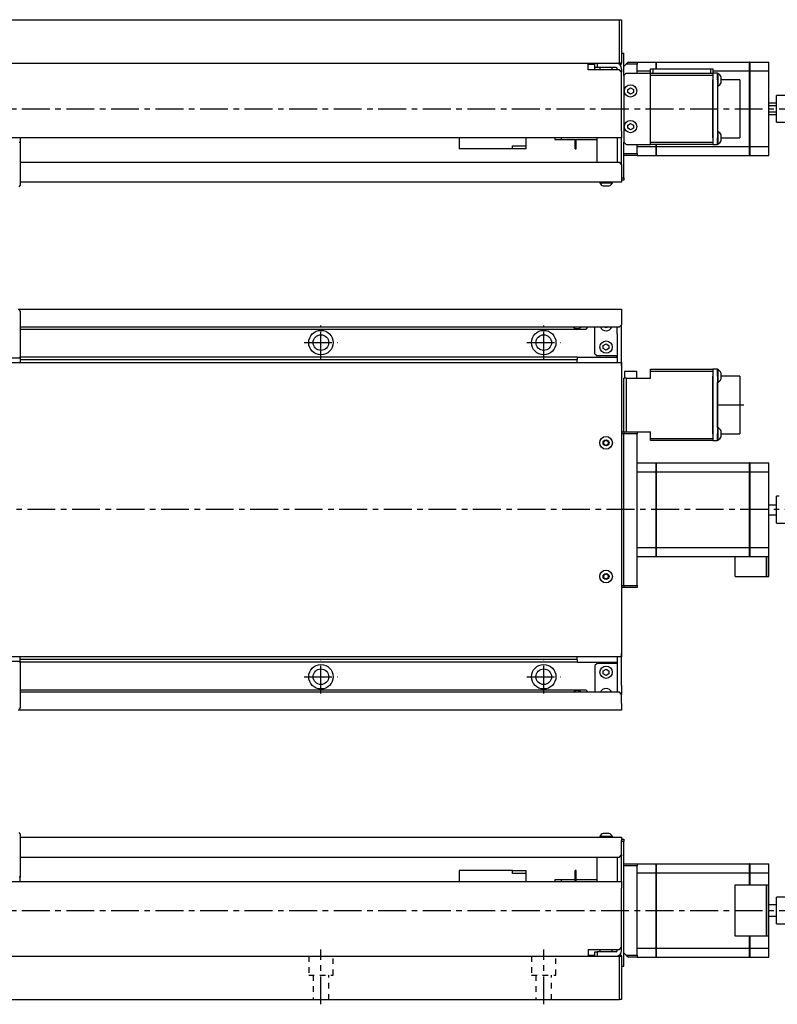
# Model space of a CAD drawing. Extents: x 91 to 1180, y 20 to 511.
# Tile 2 of 3: x 667 to 1007, y 69 to 511. Entities that reach past the tile are written whole.
import ezdxf

# ---------------------------------------------------------------- set-up
doc = ezdxf.new("R2010")
doc.units = 0
doc.header["$LTSCALE"] = 10
doc.linetypes.add('CENTER', pattern=[2, 1.25, -0.25, 0.25, -0.25])
doc.linetypes.add('DOT', pattern=[0.5, 0.25, -0.25])
doc.layers.add('1', color=7, linetype='CONTINUOUS')

msp = doc.modelspace()

# ---------------------------------------------------------------- linework, layer by layer
at = {"layer": '1', "color": 7, "linetype": 'CONTINUOUS'}
for p, q in [((218.001014, 510.994488), (936.001014, 510.994488)), ((936.001014, 491.494488), (936.001014, 510.994488)), ((936.001014, 510.994488), (937.001014, 510.994488)), ((937.001014, 510.994488), (937.001014, 491.494488)), ((937.001014, 495.994488), (938.001014, 495.994488)), ((938.001014, 489.994488), (938.001014, 495.994488)), ((218.001014, 491.494488), (936.001014, 491.494488)), ((922.001014, 488.494488), (922.001014, 491.494488)), ((922.001014, 490.994488), (925.001014, 490.994488)), ((925.001014, 489.494488), (925.001014, 491.494488)), ((926.001014, 491.494488), (926.001014, 489.494488)), ((937.001014, 491.494488), (936.001014, 491.494488)), ((936.001014, 490.994488), (937.001014, 490.994488)), ((937.001014, 490.994488), (937.001014, 491.494488)), ((939.001014, 490.994488), (938.001014, 489.994488)), ((940.001014, 491.994488), (939.001014, 490.994488)), ((944.001014, 490.994488), (939.001014, 490.994488)), ((940.001014, 491.994488), (944.001014, 491.994488)), ((944.001014, 491.994488), (952.451014, 491.994488)), ((944.001014, 491.994488), (944.001014, 490.994488)), ((944.001014, 486.994488), (944.001014, 490.994488)), ((952.451014, 488.99449), (952.451014, 491.994488)), ((952.501014, 491.984488), (952.451014, 491.984488)), ((952.501014, 491.994488), (994.451014, 491.994488)), ((952.501014, 491.994488), (952.501014, 488.99449)), ((994.451014, 487.965051), (994.451014, 491.994488)), ((994.501014, 491.984488), (994.451014, 491.984488)), ((994.501014, 491.994488), (1003.001014, 491.994488)), ((994.501014, 491.994488), (994.501014, 487.965051)), ((1003.001014, 487.965051), (1003.001014, 491.994488)), ((936.001014, 488.494488), (922.001014, 488.494488)), ((926.001014, 489.494488), (925.001014, 489.494488)), ((925.001014, 488.494488), (925.001014, 489.494488)), ((934.501014, 489.494488), (926.001014, 489.494488)), ((927.251014, 489.494488), (927.251014, 488.494488)), ((932.751014, 488.494488), (932.751014, 489.494488)), ((935.001014, 488.994488), (935.001014, 488.494488)), ((937.001014, 487.494488), (936.001014, 488.494488)), ((937.001014, 488.994488), (937.001014, 487.494488)), ((937.001014, 460.994488), (937.001014, 487.494488)), ((938.001014, 485.994488), (938.001014, 489.994488)), ((938.001014, 485.994488), (938.001014, 489.994488)), ((938.001014, 485.994488), (939.001014, 486.994488)), ((939.001014, 486.994488), (950.001014, 486.994488)), ((944.001014, 487.965051), (950.001014, 487.965051)), ((950.001014, 486.994488), (950.001014, 488.994488)), ((950.001014, 488.994488), (951.001014, 488.994488)), ((950.001014, 485.994488), (950.001014, 486.994488)), ((950.001014, 486.994488), (951.001014, 486.994488)), ((951.001014, 488.994488), (951.001014, 486.994488)), ((951.001014, 488.994488), (977.001014, 488.994488)), ((951.001014, 486.994488), (977.001014, 486.994488)), ((951.001014, 486.994488), (977.001014, 486.994488)), ((977.001014, 486.994488), (977.001014, 488.994488)), ((977.001014, 488.994488), (978.001014, 488.994488)), ((977.001014, 486.994488), (978.001014, 486.994488)), ((978.001014, 488.994488), (978.001014, 486.994488)), ((978.001014, 487.965051), (994.451014, 487.965051)), ((980.001014, 486.994488), (978.001014, 486.994488)), ((978.001014, 486.994488), (978.001014, 485.994488)), ((980.001014, 483.994488), (980.001014, 486.994488)), ((980.001014, 483.994488), (980.001014, 486.844488)), ((980.251014, 486.844488), (980.001014, 486.844488)), ((980.251014, 483.994488), (980.251014, 486.844488)), ((994.451014, 454.023926), (994.451014, 487.965051)), ((994.501014, 487.961515), (994.451014, 487.961515)), ((994.501014, 487.965051), (1003.001014, 487.965051)), ((994.501014, 487.965051), (994.501014, 454.023926)), ((1003.001014, 454.023926), (1003.001014, 487.965051)), ((938.001014, 485.994488), (938.001014, 455.994488)), ((978.001014, 485.994488), (950.001014, 485.994488)), ((950.001014, 455.994488), (950.001014, 485.994488)), ((978.001014, 485.994488), (978.001014, 483.994488)), ((978.001014, 485.994488), (978.001014, 483.994488)), ((978.001014, 482.494488), (978.001014, 483.994488)), ((978.001014, 483.994488), (978.001014, 457.994488)), ((978.001014, 457.994488), (978.001014, 482.494488)), ((980.001014, 483.994488), (980.001014, 482.744488)), ((980.001014, 482.744488), (980.001014, 457.994488)), ((980.251014, 481.144488), (980.251014, 483.994488)), ((981.651015, 483.994488), (981.651015, 485.331932)), ((990.001014, 483.994488), (981.651015, 483.994488)), ((981.651015, 482.657045), (981.651015, 483.994488)), ((990.001014, 483.994488), (990.001014, 470.994488)), ((939.751014, 479.716176), (941.001014, 480.437864)), ((939.751014, 478.272801), (939.751014, 479.716176)), ((941.001014, 477.551113), (939.751014, 478.272801)), ((941.001014, 480.437864), (942.251014, 479.716176)), ((942.251014, 478.272801), (941.001014, 477.551113)), ((942.251014, 479.716176), (942.251014, 478.272801)), ((980.001014, 481.144488), (980.251014, 481.144488)), ((1006.501014, 473.494488), (1003.001014, 473.494488)), ((1006.501014, 470.940149), (1006.501014, 476.994488)), ((1011.501014, 476.994488), (1006.501014, 476.994488)), ((990.001014, 470.994488), (990.001014, 457.994488)), ((1003.001014, 472.494488), (1006.501014, 472.494488)), ((1006.501014, 469.494488), (1003.001014, 469.494488)), ((1006.501014, 464.994488), (1006.501014, 470.940149)), ((939.751014, 463.716176), (941.001014, 464.437864)), ((941.001014, 464.437864), (942.251014, 463.716176)), ((1003.001014, 468.494488), (1006.501014, 468.494488)), ((1006.501014, 464.994488), (1011.501014, 464.994488)), ((937.001014, 460.994488), (937.001014, 457.994488)), ((939.751014, 462.272801), (939.751014, 463.716176)), ((941.001014, 461.551113), (939.751014, 462.272801)), ((942.251014, 462.272801), (941.001014, 461.551113)), ((942.251014, 463.716176), (942.251014, 462.272801)), ((980.251014, 460.844488), (980.001014, 460.844488)), ((980.251014, 457.994488), (980.251014, 460.844488)), ((937.001014, 457.994488), (217.001014, 457.994488)), ((666.501014, 455.994488), (667.001014, 455.994488)), ((667.001014, 457.994488), (667.001014, 455.994488)), ((667.001014, 455.994488), (667.001014, 436.494488)), ((864.001014, 457.994488), (864.001014, 452.994488)), ((894.001014, 457.994488), (894.001014, 454.408702)), ((907.001014, 457.994488), (907.001014, 457.244488)), ((907.001014, 457.244488), (910.001014, 457.244488)), ((910.001014, 456.994488), (910.001014, 457.994488)), ((926.001014, 456.994488), (910.001014, 456.994488)), ((916.101014, 452.994488), (916.101014, 456.994488)), ((916.601014, 452.994488), (916.601014, 456.994488)), ((926.001014, 446.994488), (926.001014, 457.994488)), ((935.001014, 457.994488), (935.001014, 446.994488)), ((937.001014, 446.494488), (937.001014, 457.994488)), ((939.001014, 454.994488), (938.001014, 455.994488)), ((938.001014, 450.994488), (938.001014, 455.994488)), ((938.001014, 450.994488), (938.001014, 455.994488)), ((950.001014, 454.994488), (950.001014, 455.994488)), ((950.001014, 455.994488), (978.001014, 455.994488)), ((978.001014, 457.994488), (978.001014, 455.994488)), ((978.001014, 457.994488), (978.001014, 455.994488)), ((978.001014, 455.994488), (978.001014, 454.994488)), ((980.001014, 454.994488), (980.001014, 457.994488)), ((980.001014, 455.144488), (980.001014, 457.994488)), ((980.251014, 455.144488), (980.251014, 457.994488)), ((981.651015, 457.994488), (981.651015, 459.331932)), ((981.651015, 457.994488), (990.001014, 457.994488)), ((981.651015, 456.657045), (981.651015, 457.994488)), ((888.001014, 452.994488), (864.001014, 452.994488)), ((888.001014, 454.408702), (894.001014, 454.408702)), ((888.001014, 452.994488), (888.001014, 454.408702)), ((894.001014, 452.994488), (888.001014, 452.994488)), ((894.001014, 454.408702), (894.001014, 452.994488)), ((916.101014, 452.994488), (916.601014, 452.994488)), ((938.001014, 450.994488), (944.001014, 450.994488)), ((938.001014, 439.994488), (938.001014, 450.994488)), ((939.001014, 454.994488), (950.001014, 454.994488)), ((944.001014, 450.994488), (944.001014, 454.994488)), ((944.001014, 454.023926), (952.451014, 454.023926)), ((944.001014, 450.994488), (944.001014, 449.994488)), ((978.001014, 454.994488), (950.001014, 454.994488)), ((952.451014, 454.023926), (952.451014, 454.994488)), ((952.501014, 454.027462), (952.451014, 454.027462)), ((952.451014, 449.994488), (952.451014, 454.023926)), ((952.501014, 454.994488), (952.501014, 454.023926)), ((952.501014, 454.023926), (994.451014, 454.023926)), ((952.501014, 454.023926), (952.501014, 449.994488)), ((978.001014, 454.994488), (980.001014, 454.994488)), ((980.001014, 455.144488), (980.251014, 455.144488)), ((994.501014, 454.027462), (994.451014, 454.027462)), ((994.451014, 449.994488), (994.451014, 454.023926)), ((994.501014, 454.023926), (1003.001014, 454.023926)), ((994.501014, 454.023926), (994.501014, 449.994488)), ((1003.001014, 449.994488), (1003.001014, 454.023926)), ((667.001014, 446.994488), (936.001014, 446.994488)), ((937.001014, 445.994488), (936.001014, 446.994488)), ((937.001016, 445.994486), (937.001016, 446.494488)), ((944.001014, 449.994488), (938.001014, 449.994488)), ((944.001014, 449.994488), (952.451014, 449.994488)), ((952.501014, 450.004488), (952.451014, 450.004488)), ((952.501014, 449.994488), (994.451014, 449.994488)), ((994.501014, 450.004488), (994.451014, 450.004488)), ((994.501014, 449.994488), (1003.001014, 449.994488)), ((937.001014, 445.994488), (937.001014, 439.494488)), ((928.751014, 437.994488), (667.001014, 437.994488)), ((927.151014, 437.994488), (927.151014, 437.744488)), ((927.151014, 437.744488), (930.001014, 437.744488)), ((937.001014, 437.994488), (928.751014, 437.994488)), ((930.001014, 437.744488), (932.851014, 437.744488)), ((932.851014, 437.744488), (932.851014, 437.994488)), ((937.001014, 439.994488), (938.001014, 439.994488)), ((937.001014, 439.494488), (937.001014, 437.994488)), ((938.001014, 438.994488), (937.001014, 438.994488)), ((938.001014, 439.994488), (938.001014, 438.994488)), ((666.501014, 435.994488), (667.001014, 436.494488)), ((928.663571, 436.344487), (930.001014, 436.344487)), ((930.001014, 436.344487), (931.338457, 436.344487)), ((666.001014, 381.047932), (937.001014, 381.047932)), ((666.501014, 380.547932), (667.001014, 380.047932)), ((937.001014, 381.047932), (937.001014, 378.047932)), ((667.001014, 380.047932), (667.001014, 359.047932)), ((937.001014, 378.047932), (937.001014, 374.047932)), ((667.001014, 373.047932), (936.001014, 373.047932)), ((667.001014, 372.047932), (921.001014, 372.047932)), ((921.001014, 372.047932), (922.001014, 373.047932)), ((925.001014, 361.047932), (925.001014, 373.047932)), ((930.001014, 372.604557), (929.233065, 373.047932)), ((930.768963, 373.047932), (930.001014, 372.604557)), ((935.001014, 370.047932), (935.001014, 373.047932)), ((936.001014, 373.047932), (937.001014, 374.047932)), ((937.001016, 370.047932), (937.001015, 374.047932)), ((935.001014, 370.047932), (935.001014, 357.047932)), ((937.001014, 357.047932), (937.001014, 370.047932)), ((928.751014, 364.76962), (930.001014, 365.491308)), ((928.751014, 363.326244), (928.751014, 364.76962)), ((930.001014, 362.604557), (928.751014, 363.326244)), ((930.001014, 365.491308), (931.251014, 364.76962)), ((931.251014, 363.326244), (930.001014, 362.604557)), ((931.251014, 364.76962), (931.251014, 363.326244)), ((667.001014, 359.047932), (487.001014, 359.047932)), ((667.001014, 359.047932), (666.501014, 359.547932)), ((917.001014, 359.547932), (667.001014, 359.547932)), ((667.001014, 359.047932), (667.001014, 357.047932)), ((917.001014, 358.277932), (667.001014, 358.277932)), ((917.001014, 359.547932), (917.001014, 358.277932)), ((917.001014, 359.547932), (935.001014, 359.547932)), ((917.001014, 357.047932), (917.001014, 358.277932)), ((925.001014, 361.047932), (926.001014, 360.047932)), ((934.501014, 360.047932), (926.001014, 360.047932)), ((934.501014, 360.047932), (935.001014, 360.047932)), ((217.001014, 357.047932), (937.001014, 357.047932)), ((937.001014, 357.047932), (937.001014, 355.547932)), ((937.001014, 356.047932), (937.001014, 357.047932)), ((937.001014, 355.547932), (937.001014, 356.047932)), ((937.001014, 355.547932), (937.001014, 226.547932)), ((937.001014, 355.547932), (937.001014, 226.547932)), ((950.001014, 353.047932), (950.001014, 354.047932)), ((950.001014, 354.047932), (978.001014, 354.047932)), ((980.001014, 354.047932), (978.001014, 354.047932)), ((978.001014, 354.047932), (978.001014, 353.047932)), ((980.001014, 351.047932), (980.001014, 354.047932)), ((980.001014, 353.897932), (980.001014, 354.047932)), ((980.251014, 353.897932), (980.001014, 353.897932)), ((980.251014, 348.197932), (980.251014, 353.897932)), ((938.001014, 326.047932), (938.001014, 350.047932)), ((939.001014, 350.047932), (938.001014, 350.047932)), ((943.751014, 353.047932), (938.251014, 353.047932)), ((938.251014, 353.047932), (938.251014, 350.047932)), ((939.001014, 350.047932), (939.001014, 326.047932)), ((939.001014, 350.047932), (950.001014, 350.047932)), ((943.751014, 350.047932), (943.751014, 353.047932)), ((950.001014, 350.047932), (950.001014, 353.047932)), ((978.001014, 353.047932), (950.001014, 353.047932)), ((978.001014, 353.047932), (978.001014, 351.047932)), ((978.001014, 353.047932), (978.001014, 351.047932)), ((978.001014, 325.047932), (978.001014, 351.047932)), ((978.001014, 351.047932), (978.001014, 325.047932)), ((980.001014, 351.047932), (980.001014, 325.047932)), ((981.651015, 349.710489), (981.651015, 352.385375)), ((990.001014, 351.047932), (981.651015, 351.047932)), ((990.001014, 351.047932), (990.001014, 325.047932)), ((990.001014, 351.047932), (990.001014, 325.047932)), ((980.001014, 327.897932), (980.001014, 348.197932)), ((980.001014, 348.197932), (980.251014, 348.197932)), ((990.001014, 348.547932), (990.001014, 327.547932)), ((990.001014, 348.547932), (990.001014, 327.547932)), ((980.251014, 327.897932), (980.001014, 327.897932)), ((980.251014, 322.197932), (980.251014, 327.897932)), ((937.001014, 326.047932), (938.001014, 326.047932)), ((938.001014, 325.047932), (937.001014, 325.047932)), ((938.001014, 326.047932), (944.001014, 326.047932)), ((938.001014, 326.047932), (938.001014, 325.047932)), ((944.001014, 325.047932), (938.001014, 325.047932)), ((938.001014, 257.047932), (938.001014, 325.047932)), ((944.001014, 326.047932), (950.001014, 326.047932)), ((944.001014, 326.047932), (944.001014, 325.047932)), ((944.001014, 308.018495), (944.001014, 325.047932)), ((950.001014, 323.047932), (950.001014, 326.047932)), ((950.001014, 323.047932), (978.001014, 323.047932)), ((950.001014, 322.047932), (950.001014, 323.047932)), ((978.001014, 325.047932), (978.001014, 323.047932)), ((978.001014, 325.047932), (978.001014, 323.047932)), ((978.001014, 323.047932), (978.001014, 322.047932)), ((980.001014, 322.047932), (980.001014, 325.047932)), ((981.651015, 323.710489), (981.651015, 326.385375)), ((981.651015, 325.047932), (990.001014, 325.047932)), ((929.001014, 321.625283), (930.001014, 322.202633)), ((929.001014, 320.470582), (929.001014, 321.625283)), ((930.001014, 319.893232), (929.001014, 320.470582)), ((930.001014, 322.202633), (931.001014, 321.625283)), ((931.001014, 320.470582), (930.001014, 319.893232)), ((931.001014, 321.625283), (931.001014, 320.470582)), ((978.001014, 322.047932), (950.001014, 322.047932)), ((978.001014, 322.047932), (980.001014, 322.047932)), ((980.001014, 322.047932), (980.001014, 322.197932)), ((980.001014, 322.197932), (980.251014, 322.197932)), ((944.001014, 312.047932), (952.451014, 312.047932)), ((952.451014, 308.018495), (952.451014, 312.047932)), ((952.501014, 312.037932), (952.451014, 312.037932)), ((952.501014, 312.047932), (952.501014, 308.018495)), ((952.501014, 312.047932), (994.451014, 312.047932)), ((994.451014, 308.018495), (994.451014, 312.047932)), ((994.501014, 312.037932), (994.451014, 312.037932)), ((994.501014, 312.047932), (1003.001014, 312.047932)), ((994.501014, 312.047932), (994.501014, 308.018495)), ((1003.001014, 308.018495), (1003.001014, 312.047932)), ((944.001014, 308.018495), (952.451014, 308.018495)), ((944.001014, 274.077369), (944.001014, 308.018495)), ((944.001014, 274.077369), (944.001014, 308.018495)), ((952.451014, 274.077369), (952.451014, 308.018495)), ((952.501014, 308.014959), (952.451014, 308.014959)), ((952.501014, 308.018495), (952.501014, 274.077369)), ((952.501014, 308.018495), (994.451014, 308.018495)), ((994.451014, 274.077369), (994.451014, 308.018495)), ((994.501014, 308.014959), (994.451014, 308.014959)), ((994.501014, 308.018495), (1003.001014, 308.018495)), ((994.501014, 308.018495), (994.501014, 274.077369)), ((1003.001014, 274.077369), (1003.001014, 308.018495)), ((1007.752221, 297.047932), (1006.501014, 297.047932)), ((1006.501014, 297.047686), (1006.501014, 297.047932)), ((1006.501014, 285.047932), (1006.501014, 297.047686)), ((1006.501014, 293.047932), (1003.001014, 293.047932)), ((1006.501014, 288.547932), (1003.001014, 288.547932)), ((1006.501014, 285.047932), (1011.501014, 285.047932)), ((944.001014, 274.077369), (952.451014, 274.077369)), ((944.001014, 257.047932), (944.001014, 274.077369)), ((952.501014, 274.080905), (952.451014, 274.080905)), ((952.451014, 270.047932), (952.451014, 274.077369)), ((952.501014, 274.077369), (994.451014, 274.077369)), ((952.501014, 274.077369), (952.501014, 270.047932)), ((994.501014, 274.080905), (994.451014, 274.080905)), ((994.451014, 270.047932), (994.451014, 274.077369)), ((994.501014, 274.077369), (1003.001014, 274.077369)), ((994.501014, 274.077369), (994.501014, 270.047932)), ((1003.001014, 270.047932), (1003.001014, 274.077369)), ((944.001014, 270.047932), (952.451014, 270.047932)), ((952.501014, 270.057932), (952.451014, 270.057932)), ((952.501014, 270.047932), (994.451014, 270.047932)), ((988.001014, 261.486998), (988.001014, 270.047932)), ((994.501014, 270.057932), (994.451014, 270.057932)), ((994.451014, 270.047932), (994.501014, 270.047932)), ((994.501014, 270.047932), (1003.001014, 270.047932)), ((1001.951014, 261.486998), (1001.951014, 270.047932)), ((1002.001014, 270.047932), (1002.001014, 261.486998)), ((1003.001014, 261.486998), (1003.001014, 270.047932)), ((929.001014, 261.625283), (930.001014, 262.202633)), ((929.001014, 260.470582), (929.001014, 261.625283)), ((930.001014, 262.202633), (931.001014, 261.625283)), ((931.001014, 261.625283), (931.001014, 260.470582)), ((988.001014, 261.047932), (988.001014, 261.486998)), ((988.001014, 261.047932), (1001.951014, 261.047932)), ((1001.951014, 261.047932), (1001.951014, 261.486998)), ((1002.001014, 261.097932), (1001.951014, 261.097932)), ((1002.001014, 261.486998), (1002.001014, 261.047932)), ((1002.001014, 261.047932), (1003.001014, 261.047932)), ((1003.001014, 261.047932), (1003.001014, 261.486998)), ((930.001014, 259.893232), (929.001014, 260.470582)), ((931.001014, 260.470582), (930.001014, 259.893232)), ((937.001014, 257.047932), (938.001014, 257.047932)), ((938.001014, 257.047932), (944.001014, 257.047932)), ((938.001014, 257.047932), (938.001014, 256.047932)), ((944.001014, 257.047932), (944.001014, 256.047932)), ((938.001014, 256.047932), (937.001014, 256.047932)), ((944.001014, 256.047932), (938.001014, 256.047932)), ((937.001014, 226.547932), (937.001014, 225.047932)), ((937.001014, 226.047932), (937.001014, 226.547932)), ((937.001014, 225.047932), (937.001014, 226.047932)), ((937.001014, 225.047932), (217.001014, 225.047932)), ((487.001014, 223.047932), (667.001014, 223.047932)), ((666.501014, 222.547932), (667.001014, 223.047932)), ((667.001014, 223.047932), (667.001014, 225.047932)), ((917.001014, 223.817932), (667.001014, 223.817932)), ((667.001014, 223.047932), (667.001014, 202.047932)), ((917.001014, 222.547932), (667.001014, 222.547932)), ((917.001014, 223.817932), (917.001014, 225.047932)), ((917.001014, 223.817932), (917.001014, 222.547932)), ((917.001014, 222.547932), (935.001014, 222.547932)), ((926.001014, 222.047932), (925.001014, 221.047932)), ((925.001014, 221.047932), (925.001014, 209.047932)), ((934.501014, 222.047932), (926.001014, 222.047932)), ((935.001014, 222.047932), (934.501014, 222.047932)), ((935.001014, 225.047932), (935.001014, 212.047932)), ((937.001014, 212.047932), (937.001014, 225.047932)), ((928.751014, 218.76962), (930.001014, 219.491308)), ((928.751014, 217.326244), (928.751014, 218.76962)), ((930.001014, 216.604557), (928.751014, 217.326244)), ((930.001014, 219.491308), (931.251014, 218.76962)), ((931.251014, 217.326244), (930.001014, 216.604557)), ((931.251014, 218.76962), (931.251014, 217.326244)), ((921.001014, 210.047932), (667.001014, 210.047932)), ((936.001014, 209.047932), (667.001014, 209.047932)), ((922.001014, 209.047932), (921.001014, 210.047932)), ((929.233065, 209.047932), (930.001014, 209.491308)), ((930.001014, 209.491308), (930.768963, 209.047932)), ((935.001012, 212.047932), (935.001012, 209.047932)), ((937.001014, 208.047932), (936.001014, 209.047932)), ((937.001014, 212.047932), (937.001014, 208.047932)), ((937.001014, 204.047932), (937.001014, 208.047932)), ((937.001014, 204.047932), (937.001014, 201.047932)), ((937.001014, 201.047932), (666.001014, 201.047932)), ((667.001014, 202.047932), (666.501014, 201.547932)), ((667.001014, 145.601376), (666.501014, 146.101376)), ((667.001014, 145.601376), (667.001014, 126.101376)), ((667.001014, 144.101376), (928.751014, 144.101376)), ((932.851014, 144.351376), (927.151014, 144.351376)), ((927.151014, 144.351376), (927.151014, 144.101376)), ((931.338457, 145.751377), (928.663571, 145.751377)), ((928.751014, 144.101376), (937.001014, 144.101376)), ((932.851014, 144.101376), (932.851014, 144.351376)), ((937.001014, 144.101376), (937.001014, 142.601376)), ((937.001014, 143.101376), (938.001014, 143.101376)), ((937.001014, 136.101376), (937.001014, 142.601376)), ((938.001014, 142.101376), (937.001014, 142.101376)), ((938.001014, 143.101376), (938.001014, 142.101376)), ((938.001014, 131.101376), (938.001014, 142.101376)), ((667.001014, 135.101376), (936.001014, 135.101376)), ((926.001014, 124.101376), (926.001014, 135.101376)), ((935.001014, 135.101376), (935.001014, 124.101376)), ((936.001014, 135.101376), (937.001014, 136.101376)), ((937.001014, 136.101376), (937.001014, 135.601376)), ((937.001014, 124.101376), (937.001014, 135.601376)), ((888.001014, 129.101376), (864.001014, 129.101376)), ((864.001014, 129.101376), (864.001014, 124.101376)), ((888.001014, 127.687162), (888.001014, 129.101376)), ((888.001014, 129.101376), (894.001014, 129.101376)), ((894.001014, 129.101376), (894.001014, 127.687162)), ((916.101014, 124.101376), (916.101014, 129.101376)), ((916.601014, 129.101376), (916.101014, 129.101376)), ((916.601014, 124.101376), (916.601014, 129.101376)), ((938.001014, 132.101376), (944.001014, 132.101376)), ((944.001014, 131.101376), (938.001014, 131.101376)), ((938.001014, 92.101376), (938.001014, 131.101376)), ((938.001014, 92.101376), (938.001014, 131.101376)), ((944.001014, 132.101376), (952.451014, 132.101376)), ((944.001014, 132.101376), (944.001014, 131.101376)), ((944.001014, 91.101376), (944.001014, 131.101376)), ((952.451014, 128.071939), (952.451014, 132.101376)), ((952.501014, 132.091376), (952.451014, 132.091376)), ((952.501014, 132.101376), (952.501014, 128.071939)), ((952.501014, 132.101376), (994.451014, 132.101376)), ((994.451014, 128.071939), (994.451014, 132.101376)), ((994.501014, 132.091376), (994.451014, 132.091376)), ((994.501014, 132.101376), (1003.001014, 132.101376)), ((994.501014, 132.101376), (994.501014, 128.071939)), ((1003.001014, 128.071939), (1003.001014, 132.101376)), ((217.001014, 124.101376), (937.001014, 124.101376)), ((667.001014, 126.101376), (666.501014, 126.101376)), ((667.001014, 124.101376), (667.001014, 126.101376)), ((894.001014, 127.687162), (888.001014, 127.687162)), ((894.001014, 127.687162), (894.001014, 124.101376)), ((907.001014, 124.851376), (907.001014, 124.101376)), ((910.001014, 124.851376), (907.001014, 124.851376)), ((910.001014, 125.101376), (916.101014, 125.101376)), ((910.001014, 124.101376), (910.001014, 125.101376)), ((916.601014, 125.101376), (926.001014, 125.101376)), ((937.001014, 124.101376), (937.001014, 121.101376)), ((944.001014, 128.071939), (952.451014, 128.071939)), ((952.451014, 94.130813), (952.451014, 128.071939)), ((952.501014, 128.068403), (952.451014, 128.068403)), ((952.501014, 128.071939), (994.451014, 128.071939)), ((952.501014, 128.071939), (952.501014, 94.130813)), ((994.451014, 122.601376), (994.451014, 128.071939)), ((994.501014, 128.068403), (994.451014, 128.068403)), ((994.501014, 128.071939), (1003.001014, 128.071939)), ((994.501014, 128.071939), (994.501014, 122.601376)), ((1003.001014, 122.601376), (1003.001014, 128.071939)), ((937.001014, 94.601376), (937.001014, 121.101376)), ((988.001014, 122.601376), (994.451014, 122.601376)), ((988.001014, 121.550225), (988.001014, 122.601376)), ((988.001014, 121.053952), (988.001014, 121.550225)), ((988.001014, 101.1488), (988.001014, 121.053952)), ((994.451014, 122.601376), (994.501014, 122.601376)), ((994.501014, 122.601376), (1001.951014, 122.601376)), ((1001.951014, 121.550225), (1001.951014, 122.601376)), ((1002.001014, 122.551376), (1001.951014, 122.551376)), ((1001.951014, 121.053952), (1001.951014, 121.550225)), ((1001.951014, 101.1488), (1001.951014, 121.053952)), ((1002.001014, 122.601376), (1003.001014, 122.601376)), ((1002.001014, 122.601376), (1002.001014, 121.550225)), ((1002.001014, 121.550225), (1002.001014, 121.053952)), ((1002.001014, 121.053952), (1002.001014, 101.1488)), ((1003.001014, 121.550225), (1003.001014, 122.601376)), ((1003.001014, 121.053952), (1003.001014, 121.550225)), ((1003.001014, 101.1488), (1003.001014, 121.053952)), ((1006.501014, 105.101376), (1006.501014, 117.101376)), ((1011.501014, 117.101376), (1006.501014, 117.101376)), ((1006.501014, 113.601376), (1003.001014, 113.601376)), ((1003.001014, 108.601376), (1006.501014, 108.601376)), ((1006.501014, 105.101376), (1011.501014, 105.101376)), ((988.001014, 100.652527), (988.001014, 101.1488)), ((988.001014, 99.601376), (988.001014, 100.652527)), ((994.451014, 99.601376), (988.001014, 99.601376)), ((994.451014, 99.601376), (994.501014, 99.601376)), ((994.451014, 94.130813), (994.451014, 99.601376)), ((1001.951014, 99.601376), (994.501014, 99.601376)), ((994.501014, 99.601376), (994.501014, 94.130813)), ((1001.951014, 100.652527), (1001.951014, 101.1488)), ((1001.951014, 99.601376), (1001.951014, 100.652527)), ((1002.001014, 99.651376), (1001.951014, 99.651376)), ((1002.001014, 101.1488), (1002.001014, 100.652527)), ((1002.001014, 100.652527), (1002.001014, 99.601376)), ((1003.001014, 99.601376), (1002.001014, 99.601376)), ((1003.001014, 100.652527), (1003.001014, 101.1488)), ((1003.001014, 99.601376), (1003.001014, 100.652527)), ((1003.001014, 94.130813), (1003.001014, 99.601376)), ((922.001014, 93.601376), (936.001014, 93.601376)), ((922.001014, 93.601376), (922.001014, 90.601376)), ((927.251014, 93.601376), (927.251014, 92.601376)), ((932.751014, 92.601376), (932.751014, 93.601376)), ((935.001014, 93.101376), (935.001014, 93.601376)), ((936.001014, 93.601376), (937.001014, 94.601376)), ((937.001014, 93.101376), (937.001014, 94.601376)), ((944.001014, 94.130813), (952.451014, 94.130813)), ((952.501014, 94.134349), (952.451014, 94.134349)), ((952.451014, 90.101376), (952.451014, 94.130813)), ((952.501014, 94.130813), (994.451014, 94.130813)), ((952.501014, 94.130813), (952.501014, 90.101376)), ((994.501014, 94.134349), (994.451014, 94.134349)), ((994.451014, 90.101376), (994.451014, 94.130813)), ((994.501014, 94.130813), (1003.001014, 94.130813)), ((994.501014, 94.130813), (994.501014, 90.101376)), ((1003.001014, 90.101376), (1003.001014, 94.130813)), ((218.001014, 90.601376), (936.001014, 90.601376)), ((922.001014, 91.101376), (925.001014, 91.101376)), ((925.001014, 90.601376), (925.001014, 92.601376)), ((925.001014, 92.601376), (926.001014, 92.601376)), ((926.001014, 92.601376), (926.001014, 90.601376)), ((934.501014, 92.601376), (926.001014, 92.601376)), ((936.001014, 91.101376), (937.001014, 91.101376)), ((936.001014, 71.101376), (936.001014, 90.601376)), ((936.001014, 90.601376), (937.001014, 90.601376)), ((937.001014, 90.601376), (937.001014, 91.101376)), ((937.001014, 90.601376), (937.001014, 71.101376)), ((938.001014, 92.101376), (939.001014, 91.101376)), ((938.001014, 86.101376), (938.001014, 92.101376)), ((939.001014, 91.101376), (944.001014, 91.101376)), ((939.001014, 91.101376), (940.001014, 90.101376)), ((944.001014, 90.101376), (940.001014, 90.101376)), ((944.001014, 91.101376), (944.001014, 90.101376)), ((944.001014, 90.101376), (952.451014, 90.101376)), ((952.501014, 90.111376), (952.451014, 90.111376)), ((952.501014, 90.101376), (994.451014, 90.101376)), ((994.501014, 90.111376), (994.451014, 90.111376)), ((994.501014, 90.101376), (1003.001014, 90.101376)), ((937.001014, 86.101376), (938.001014, 86.101376)), ((218.001014, 71.101376), (936.001014, 71.101376)), ((937.001014, 71.101376), (936.001014, 71.101376))]:
    msp.add_line(p, q, dxfattribs=at)
at = {"layer": '1', "color": 4, "linetype": 'CENTER'}
for p, q in [((207.751014, 470.994488), (1022.751014, 470.994488)), ((802.001014, 358.447932), (802.001014, 373.647932)), ((902.001014, 358.447932), (902.001014, 373.647932)), ((794.401014, 366.047932), (809.601014, 366.047932)), ((894.401014, 366.047932), (909.601014, 366.047932)), ((979.816015, 338.047932), (991.836014, 338.047932)), ((1022.751014, 291.047932), (207.751014, 291.047932)), ((802.001014, 208.447932), (802.001014, 223.647932)), ((902.001014, 208.447932), (902.001014, 223.647932)), ((794.401014, 216.047932), (809.601014, 216.047932)), ((894.401014, 216.047932), (909.601014, 216.047932)), ((207.751014, 111.101376), (1022.751014, 111.101376)), ((802.001014, 69.001376), (802.001014, 93.601376)), ((902.001014, 69.001376), (902.001014, 93.601376))]:
    msp.add_line(p, q, dxfattribs=at)
at = {"layer": '1', "color": 4, "linetype": 'DOT'}
for p, q in [((796.501014, 90.601376), (796.501014, 82.101376)), ((807.501014, 82.101376), (807.501014, 90.601376)), ((896.501014, 90.601376), (896.501014, 82.101376)), ((907.501014, 82.101376), (907.501014, 90.601376)), ((796.501014, 82.101376), (807.501014, 82.101376)), ((798.501014, 82.101376), (798.501014, 71.101376)), ((805.501014, 71.101376), (805.501014, 82.101376)), ((896.501014, 82.101376), (907.501014, 82.101376)), ((898.501014, 82.101376), (898.501014, 71.101376)), ((905.501014, 71.101376), (905.501014, 82.101376))]:
    msp.add_line(p, q, dxfattribs=at)
at = {"layer": '1', "color": 7, "linetype": 'CONTINUOUS'}
for centre, radius in [((941.001014, 478.994488), 2.75), ((941.001014, 462.994488), 2.75), ((802.001014, 366.047932), 5.5), ((902.001014, 366.047932), 5.5), ((802.001014, 366.047932), 3.5), ((902.001014, 366.047932), 3.5), ((930.001014, 364.047932), 2.75), ((930.001014, 321.047932), 2.85), ((930.001014, 321.047932), 1.337443), ((930.001014, 261.047932), 2.85), ((930.001014, 261.047932), 1.337443), ((802.001014, 216.047932), 5.5), ((902.001014, 216.047932), 5.5), ((802.001014, 216.047932), 3.5), ((902.001014, 216.047932), 3.5), ((930.001014, 218.047932), 2.75)]:
    msp.add_circle(centre, radius, dxfattribs=at)
for centre, radius, start, end in [((934.501014, 488.994488), 2.5, 0, 90), ((934.501014, 488.994488), 0.5, 360, 90), ((978.688964, 483.994488), 3.25, 24.300416, 61.273395), ((978.688964, 483.994488), 3.25, 298.726605, 335.699584), ((978.688964, 457.994488), 3.25, 24.300416, 61.273395), ((978.688964, 457.994488), 3.25, 298.726605, 335.699584), ((930.001014, 439.306538), 3.25, 208.726605, 245.699584), ((930.001014, 439.306538), 3.25, 294.300416, 331.273395), ((917.001014, 375.047932), 2.75, 226.658242, 313.341758), ((930.001014, 374.047932), 2.75, 201.323686, 338.676314), ((978.688964, 351.047932), 3.25, 24.300416, 61.273395), ((978.688964, 351.047932), 3.25, 298.726605, 335.699584), ((978.688964, 325.047932), 3.25, 24.300416, 61.273395), ((978.688964, 325.047932), 3.25, 298.726605, 335.699584), ((917.001014, 207.047932), 2.75, 46.658242, 133.341758), ((930.001014, 208.047932), 2.75, 21.323686, 158.676314), ((930.001014, 142.789326), 3.25, 114.300416, 151.273395), ((930.001014, 142.789326), 3.25, 28.726605, 65.699584), ((934.501014, 93.101376), 0.5, 270, 360), ((934.501014, 93.101376), 2.5, 270, 360)]:
    msp.add_arc(centre, radius, start, end, dxfattribs=at)

doc.saveas('drawing.dxf')
